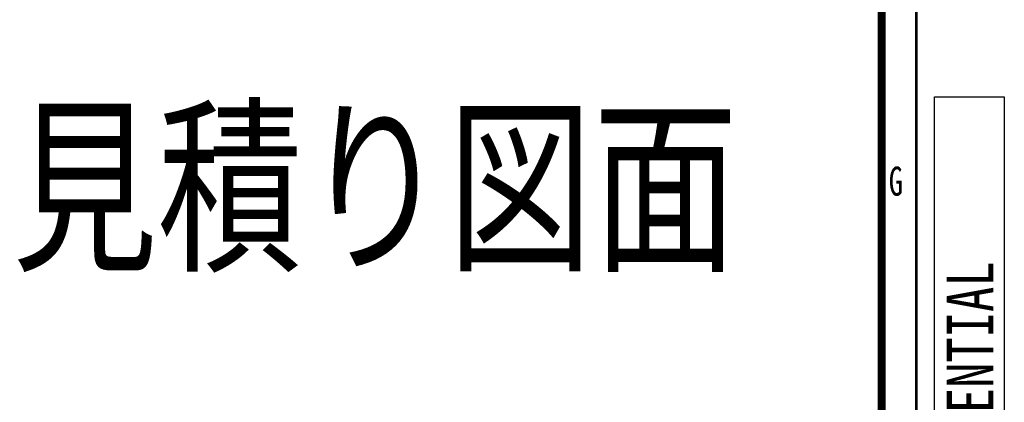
# Model space of a CAD drawing. Header units: millimetres. Extents: x 11 to 601, y 29 to 435.
# Tile 8 of 10: x 507 to 592, y 93 to 126. Entities that reach past the tile are written whole.
import ezdxf

# ---------------------------------------------------------------- set-up
doc = ezdxf.new("R2010")
doc.units = ezdxf.units.MM
doc.header["$LTSCALE"] = 32.67
doc.layers.get('0').update_dxf_attribs({"linetype": 'CONTINUOUS'})
doc.styles.get("Standard").update_dxf_attribs({"font": 'txt', "width": 0.8})
doc.styles.add('TEXTSTYLE_2', font='txt', dxfattribs={"width": 0.714})

# ---------------------------------------------------------------- blocks, each defined once
blk = doc.blocks.new('CONFIDENTIAL_BL6', base_point=(588.541, 98.201))
at = {"color": 1, "linetype": 'CONTINUOUS'}
for p, q in [((585.541, 119.201), (591.541, 119.201)), ((585.541, 77.201), (585.541, 119.201)), ((591.541, 119.201), (591.541, 77.201)), ((591.541, 77.201), (585.541, 77.201))]:
    blk.add_line(p, q, dxfattribs=at)
at = {"color": 1, "linetype": 'CONTINUOUS', "width": 0.8}
blk.add_text('CONFIDENTIAL', height=4, rotation=90, dxfattribs=at).set_placement((590.594, 78.921))

msp = doc.modelspace()

# ---------------------------------------------------------------- linework, layer by layer
at = {"color": 7, "linetype": 'CONTINUOUS'}
for points, const_width in [([(580.9997, 415.0398), (580.9997, 42)], 0.7), ([(583.9128, 360.048), (583.9997, 39)], 0.2333)]:
    msp.add_lwpolyline(points, dxfattribs=dict(at, const_width=const_width))

# ---------------------------------------------------------------- block references
msp.add_blockref('CONFIDENTIAL_BL6', (588.5412, 98.201), dxfattribs=at)

# ---------------------------------------------------------------- texts
at = {"color": 7, "linetype": 'CONTINUOUS', "insert": (506.2411, 117.4406), "char_height": 12, "width": 72, "attachment_point": 1, "line_spacing_factor": 0.9}
msp.add_mtext('見積り図面', dxfattribs=at)
at = {"color": 7, "linetype": 'CONTINUOUS', "insert": (581.6075, 113.195), "char_height": 2.5, "width": 2.6775, "attachment_point": 1, "line_spacing_factor": 0.9, "style": 'TEXTSTYLE_2'}
msp.add_mtext('\\Q0.0000015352;G', dxfattribs=at)

doc.saveas('drawing.dxf')
